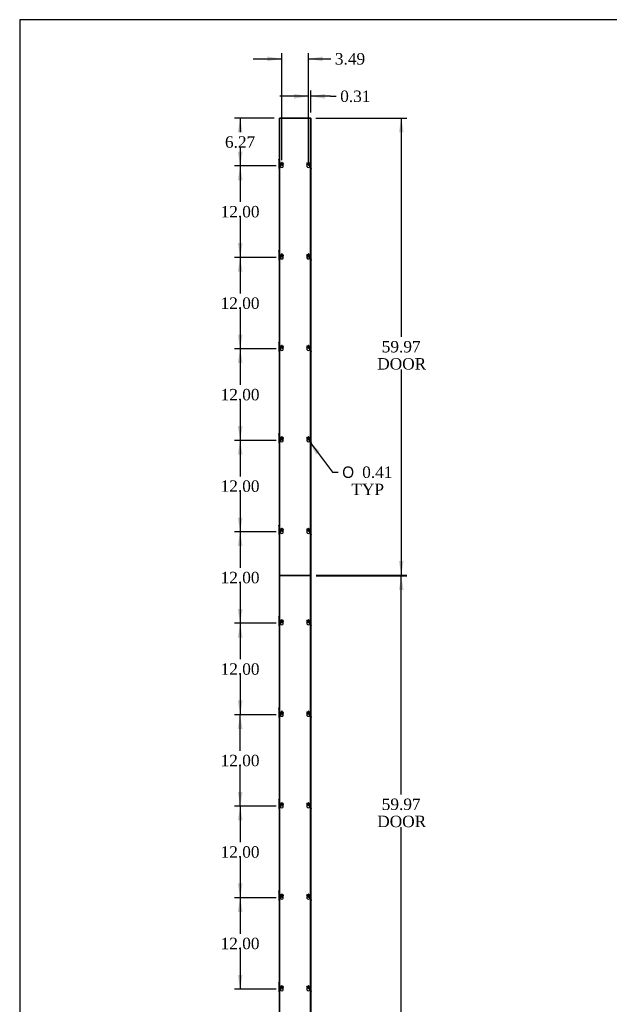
# Model space of a CAD drawing. Header units: inches. Extents: x 1 to 299, y -2 to 199.
# Tile 3 of 14: x 1 to 79, y 70 to 199. Entities that reach past the tile are written whole.
import ezdxf
from ezdxf.enums import TextEntityAlignment as Align

# ---------------------------------------------------------------- set-up
doc = ezdxf.new("R2010")
doc.units = ezdxf.units.IN
doc.header["$MEASUREMENT"] = 0
for name, color, linetype in [('COM56308-2', 7, 'Continuous'), ('COM70722-7', 7, 'Continuous'), ('Default', 7, 'Continuous'), ('SCS19515', 7, 'Continuous')]:
    doc.layers.add(name, color=color, linetype=linetype)
doc.styles.add('SEACAD_Solid_Edge_ANSI1_Symbols', font='txt')
doc.styles.add('SEACAD_Times_New_Roman', font='times.ttf')
doc.dimstyles.new('HAMMOND_(STH_-_300x200)', dxfattribs={"dimtxt": 1.5, "dimasz": 1.875, "dimexe": 0.75, "dimexo": 0.75, "dimgap": 0.375, "dimtad": 0, "dimtih": 1, "dimtoh": 1, "dimzin": 0, "dimdsep": 46, "dimtxsty": 'SEACAD_Times_New_Roman', "dimblk1": '_SE_FILLED', "dimblk2": '_SE_FILLED', "dimsah": 1, "dimcen": 0.75, "dimadec": 0, "dimazin": 0, "dimtfac": 0.8, "dimtofl": 0, "dimtmove": 1, "dimatfit": 3, "dimfxl": 1, "dimtolj": 1, "dimtzin": 0, "dimarcsym": 0})

# ---------------------------------------------------------------- blocks, each defined once
blk = doc.blocks.new('SE4')
at = {"layer": 'COM56308-2', "color": 7, "linetype": 'Continuous'}
for p, q in [((35.45, 185.98), (35.45, 126.04)), ((39.5, 185.98), (35.45, 185.98)), ((39.5, 126.04), (39.5, 185.98)), ((35.45, 126.04), (39.5, 126.04)), ((35.45, 125.98), (35.45, 66.04)), ((39.5, 125.98), (35.45, 125.98)), ((39.5, 66.04), (39.5, 125.98)), ((35.45, 66.04), (39.5, 66.04))]:
    blk.add_line(p, q, dxfattribs=at)
for centre in [(35.73, 179.74), (39.22, 179.74), (35.73, 167.74), (39.22, 167.74), (35.73, 155.74), (39.22, 155.74), (35.73, 143.74), (39.22, 143.74), (35.73, 131.74), (39.22, 131.74), (35.73, 119.74), (39.22, 119.74), (35.73, 107.74), (39.22, 107.74), (35.73, 95.74), (39.22, 95.74), (35.73, 83.74), (39.22, 83.74), (35.73, 71.74), (39.22, 71.74)]:
    blk.add_arc(centre, 0.203, 133.5511, 46.4489, dxfattribs=at)
at = {"layer": 'COM70722-7', "color": 7, "linetype": 'Continuous'}
for p, q in [((35.41, 66.01), (35.41, 186.01)), ((35.5, 186.01), (35.41, 186.01)), ((35.66, 186.01), (35.5, 186.01)), ((39.28, 186.01), (35.66, 186.01)), ((35.66, 186.01), (35.66, 185.98)), ((39.44, 186.01), (39.28, 186.01)), ((39.28, 185.98), (39.28, 186.01)), ((39.53, 186.01), (39.44, 186.01)), ((39.53, 186.01), (39.53, 66.01)), ((35.34, 180.57), (35.34, 180.63)), ((35.41, 180.63), (35.34, 180.63)), ((35.34, 180.57), (35.41, 180.57)), ((35.34, 180.57), (35.34, 180.41)), ((35.34, 180.41), (35.41, 180.41)), ((35.34, 180.41), (35.34, 180.07)), ((35.34, 180.41), (35.41, 180.41)), ((35.34, 180.41), (35.34, 180.41)), ((35.34, 180.07), (35.41, 180.07)), ((35.34, 180.07), (35.34, 179.95)), ((35.34, 179.95), (35.41, 179.95)), ((35.34, 179.95), (35.34, 179.62)), ((35.34, 179.62), (35.41, 179.62)), ((35.34, 179.62), (35.34, 179.61)), ((35.34, 179.61), (35.41, 179.61)), ((35.34, 179.61), (35.34, 179.45)), ((35.91, 179.66), (35.91, 179.82)), ((39.03, 179.82), (39.03, 179.66)), ((39.6, 180.63), (39.53, 180.63)), ((39.6, 180.57), (39.53, 180.57)), ((39.6, 180.41), (39.53, 180.41)), ((39.6, 180.41), (39.53, 180.41)), ((39.6, 180.07), (39.53, 180.07)), ((39.6, 179.95), (39.53, 179.95)), ((39.6, 179.62), (39.53, 179.62)), ((39.6, 179.61), (39.53, 179.61)), ((39.6, 180.57), (39.6, 180.63)), ((39.6, 180.41), (39.6, 180.57)), ((39.6, 180.41), (39.6, 180.41)), ((39.6, 180.07), (39.6, 180.41)), ((39.6, 179.95), (39.6, 180.07)), ((39.6, 179.62), (39.6, 179.95)), ((39.6, 179.61), (39.6, 179.62)), ((39.6, 179.45), (39.6, 179.61)), ((35.34, 179.45), (35.41, 179.45)), ((35.34, 179.45), (35.34, 179.39)), ((35.34, 179.39), (35.41, 179.39)), ((39.6, 179.45), (39.53, 179.45)), ((39.53, 179.39), (39.6, 179.39)), ((39.6, 179.45), (39.6, 179.39)), ((35.34, 168.57), (35.34, 168.63)), ((35.41, 168.63), (35.34, 168.63)), ((35.34, 168.57), (35.41, 168.57)), ((35.34, 168.57), (35.34, 168.41)), ((35.34, 168.41), (35.41, 168.41)), ((35.34, 168.41), (35.34, 168.07)), ((35.34, 168.41), (35.41, 168.41)), ((35.34, 168.41), (35.34, 168.41)), ((35.34, 168.07), (35.41, 168.07)), ((35.34, 168.07), (35.34, 167.95)), ((35.34, 167.95), (35.41, 167.95)), ((35.34, 167.95), (35.34, 167.62)), ((39.6, 168.63), (39.53, 168.63)), ((39.6, 168.57), (39.53, 168.57)), ((39.6, 168.41), (39.53, 168.41)), ((39.6, 168.41), (39.53, 168.41)), ((39.6, 168.07), (39.53, 168.07)), ((39.6, 167.95), (39.53, 167.95)), ((39.6, 168.57), (39.6, 168.63)), ((39.6, 168.41), (39.6, 168.57)), ((39.6, 168.41), (39.6, 168.41)), ((39.6, 168.07), (39.6, 168.41)), ((39.6, 167.95), (39.6, 168.07)), ((39.6, 167.62), (39.6, 167.95)), ((35.34, 167.62), (35.41, 167.62)), ((35.34, 167.62), (35.34, 167.61)), ((35.34, 167.61), (35.41, 167.61)), ((35.34, 167.61), (35.34, 167.45)), ((35.34, 167.45), (35.41, 167.45)), ((35.34, 167.45), (35.34, 167.39)), ((35.34, 167.39), (35.41, 167.39)), ((35.91, 167.66), (35.91, 167.82)), ((39.03, 167.82), (39.03, 167.66)), ((39.6, 167.62), (39.53, 167.62)), ((39.6, 167.61), (39.53, 167.61)), ((39.6, 167.45), (39.53, 167.45)), ((39.53, 167.39), (39.6, 167.39)), ((39.6, 167.61), (39.6, 167.62)), ((39.6, 167.45), (39.6, 167.61)), ((39.6, 167.45), (39.6, 167.39)), ((35.34, 156.57), (35.34, 156.63)), ((35.41, 156.63), (35.34, 156.63)), ((35.34, 156.57), (35.41, 156.57)), ((35.34, 156.57), (35.34, 156.41)), ((35.34, 156.41), (35.41, 156.41)), ((35.34, 156.41), (35.34, 156.07)), ((35.34, 156.41), (35.41, 156.41)), ((35.34, 156.41), (35.34, 156.41)), ((39.6, 156.63), (39.53, 156.63)), ((39.6, 156.57), (39.53, 156.57)), ((39.6, 156.41), (39.53, 156.41)), ((39.6, 156.41), (39.53, 156.41)), ((39.6, 156.57), (39.6, 156.63)), ((39.6, 156.41), (39.6, 156.57)), ((39.6, 156.41), (39.6, 156.41)), ((39.6, 156.07), (39.6, 156.41)), ((35.34, 156.07), (35.41, 156.07)), ((35.34, 156.07), (35.34, 155.95)), ((35.34, 155.95), (35.41, 155.95)), ((35.34, 155.95), (35.34, 155.62)), ((35.34, 155.62), (35.41, 155.62)), ((35.34, 155.62), (35.34, 155.61)), ((35.34, 155.61), (35.41, 155.61)), ((35.34, 155.61), (35.34, 155.45)), ((35.34, 155.45), (35.41, 155.45)), ((35.34, 155.45), (35.34, 155.39)), ((35.34, 155.39), (35.41, 155.39)), ((35.91, 155.66), (35.91, 155.82)), ((39.03, 155.82), (39.03, 155.66)), ((39.6, 156.07), (39.53, 156.07)), ((39.6, 155.95), (39.53, 155.95)), ((39.6, 155.62), (39.53, 155.62)), ((39.6, 155.61), (39.53, 155.61)), ((39.6, 155.45), (39.53, 155.45)), ((39.53, 155.39), (39.6, 155.39)), ((39.6, 155.95), (39.6, 156.07)), ((39.6, 155.62), (39.6, 155.95)), ((39.6, 155.61), (39.6, 155.62)), ((39.6, 155.45), (39.6, 155.61)), ((39.6, 155.45), (39.6, 155.39)), ((35.34, 144.57), (35.34, 144.63)), ((35.41, 144.63), (35.34, 144.63)), ((35.34, 144.57), (35.41, 144.57)), ((35.34, 144.57), (35.34, 144.41)), ((35.34, 144.41), (35.41, 144.41)), ((35.34, 144.41), (35.34, 144.07)), ((35.34, 144.41), (35.41, 144.41)), ((35.34, 144.41), (35.34, 144.41)), ((35.34, 144.07), (35.41, 144.07)), ((35.34, 144.07), (35.34, 143.95)), ((35.34, 143.95), (35.41, 143.95)), ((35.34, 143.95), (35.34, 143.62)), ((35.34, 143.62), (35.41, 143.62)), ((35.34, 143.62), (35.34, 143.61)), ((35.34, 143.61), (35.41, 143.61)), ((35.34, 143.61), (35.34, 143.45)), ((35.34, 143.45), (35.41, 143.45)), ((35.34, 143.45), (35.34, 143.39)), ((35.34, 143.39), (35.41, 143.39)), ((35.91, 143.66), (35.91, 143.82)), ((39.03, 143.82), (39.03, 143.66)), ((39.6, 144.63), (39.53, 144.63)), ((39.6, 144.57), (39.53, 144.57)), ((39.6, 144.41), (39.53, 144.41)), ((39.6, 144.41), (39.53, 144.41)), ((39.6, 144.07), (39.53, 144.07)), ((39.6, 143.95), (39.53, 143.95)), ((39.6, 143.62), (39.53, 143.62)), ((39.6, 143.61), (39.53, 143.61)), ((39.6, 143.45), (39.53, 143.45)), ((39.53, 143.39), (39.6, 143.39)), ((39.6, 144.57), (39.6, 144.63)), ((39.6, 144.41), (39.6, 144.57)), ((39.6, 144.41), (39.6, 144.41)), ((39.6, 144.07), (39.6, 144.41)), ((39.6, 143.95), (39.6, 144.07)), ((39.6, 143.62), (39.6, 143.95)), ((39.6, 143.61), (39.6, 143.62)), ((39.6, 143.45), (39.6, 143.61)), ((39.6, 143.45), (39.6, 143.39)), ((35.34, 132.57), (35.34, 132.63)), ((35.41, 132.63), (35.34, 132.63)), ((35.34, 132.57), (35.41, 132.57)), ((35.34, 132.57), (35.34, 132.41)), ((35.34, 132.41), (35.41, 132.41)), ((35.34, 132.41), (35.34, 132.07)), ((35.34, 132.41), (35.41, 132.41)), ((35.34, 132.41), (35.34, 132.41)), ((35.34, 132.07), (35.41, 132.07)), ((35.34, 132.07), (35.34, 131.95)), ((35.34, 131.95), (35.41, 131.95)), ((35.34, 131.95), (35.34, 131.62)), ((35.91, 131.66), (35.91, 131.82)), ((39.03, 131.82), (39.03, 131.66)), ((39.6, 132.63), (39.53, 132.63)), ((39.6, 132.57), (39.53, 132.57)), ((39.6, 132.41), (39.53, 132.41)), ((39.6, 132.41), (39.53, 132.41)), ((39.6, 132.07), (39.53, 132.07)), ((39.6, 131.95), (39.53, 131.95)), ((39.6, 132.57), (39.6, 132.63)), ((39.6, 132.41), (39.6, 132.57)), ((39.6, 132.41), (39.6, 132.41)), ((39.6, 132.07), (39.6, 132.41)), ((39.6, 131.95), (39.6, 132.07)), ((39.6, 131.62), (39.6, 131.95)), ((35.34, 131.62), (35.41, 131.62)), ((35.34, 131.62), (35.34, 131.61)), ((35.34, 131.61), (35.41, 131.61)), ((35.34, 131.61), (35.34, 131.45)), ((35.34, 131.45), (35.41, 131.45)), ((35.34, 131.45), (35.34, 131.39)), ((35.34, 131.39), (35.41, 131.39)), ((39.6, 131.62), (39.53, 131.62)), ((39.6, 131.61), (39.53, 131.61)), ((39.6, 131.45), (39.53, 131.45)), ((39.53, 131.39), (39.6, 131.39)), ((39.6, 131.61), (39.6, 131.62)), ((39.6, 131.45), (39.6, 131.61)), ((39.6, 131.45), (39.6, 131.39)), ((35.91, 125.98), (35.91, 126.04)), ((39.03, 126.04), (39.03, 125.98)), ((35.34, 120.57), (35.34, 120.63)), ((35.41, 120.63), (35.34, 120.63)), ((35.34, 120.57), (35.41, 120.57)), ((35.34, 120.57), (35.34, 120.41)), ((35.34, 120.41), (35.41, 120.41)), ((35.34, 120.41), (35.34, 120.07)), ((35.34, 120.41), (35.41, 120.41)), ((35.34, 120.41), (35.34, 120.41)), ((39.6, 120.63), (39.53, 120.63)), ((39.6, 120.57), (39.53, 120.57)), ((39.6, 120.41), (39.53, 120.41)), ((39.6, 120.41), (39.53, 120.41)), ((39.6, 120.57), (39.6, 120.63)), ((39.6, 120.41), (39.6, 120.57)), ((39.6, 120.41), (39.6, 120.41)), ((39.6, 120.07), (39.6, 120.41)), ((35.34, 120.07), (35.41, 120.07)), ((35.34, 120.07), (35.34, 119.95)), ((35.34, 119.95), (35.41, 119.95)), ((35.34, 119.95), (35.34, 119.62)), ((35.34, 119.62), (35.41, 119.62)), ((35.34, 119.62), (35.34, 119.61)), ((35.34, 119.61), (35.41, 119.61)), ((35.34, 119.61), (35.34, 119.45)), ((35.34, 119.45), (35.41, 119.45)), ((35.34, 119.45), (35.34, 119.39)), ((35.34, 119.39), (35.41, 119.39)), ((35.91, 119.66), (35.91, 119.82)), ((39.03, 119.82), (39.03, 119.66)), ((39.6, 120.07), (39.53, 120.07)), ((39.6, 119.95), (39.53, 119.95)), ((39.6, 119.62), (39.53, 119.62)), ((39.6, 119.61), (39.53, 119.61)), ((39.6, 119.45), (39.53, 119.45)), ((39.53, 119.39), (39.6, 119.39)), ((39.6, 119.95), (39.6, 120.07)), ((39.6, 119.62), (39.6, 119.95)), ((39.6, 119.61), (39.6, 119.62)), ((39.6, 119.45), (39.6, 119.61)), ((39.6, 119.45), (39.6, 119.39)), ((35.34, 108.57), (35.34, 108.63)), ((35.41, 108.63), (35.34, 108.63)), ((35.34, 108.57), (35.41, 108.57)), ((35.34, 108.57), (35.34, 108.41)), ((39.6, 108.63), (39.53, 108.63)), ((39.6, 108.57), (39.53, 108.57)), ((39.6, 108.57), (39.6, 108.63)), ((39.6, 108.41), (39.6, 108.57)), ((35.34, 108.41), (35.41, 108.41)), ((35.34, 108.41), (35.34, 108.07)), ((35.34, 108.41), (35.41, 108.41)), ((35.34, 108.41), (35.34, 108.41)), ((35.34, 108.07), (35.41, 108.07)), ((35.34, 108.07), (35.34, 107.95)), ((35.34, 107.95), (35.41, 107.95)), ((35.34, 107.95), (35.34, 107.62)), ((35.34, 107.62), (35.41, 107.62)), ((35.34, 107.62), (35.34, 107.61)), ((35.34, 107.61), (35.41, 107.61)), ((35.34, 107.61), (35.34, 107.45)), ((35.34, 107.45), (35.41, 107.45)), ((35.34, 107.45), (35.34, 107.39)), ((35.34, 107.39), (35.41, 107.39)), ((35.91, 107.66), (35.91, 107.82)), ((39.03, 107.82), (39.03, 107.66)), ((39.6, 108.41), (39.53, 108.41)), ((39.6, 108.41), (39.53, 108.41)), ((39.6, 108.07), (39.53, 108.07)), ((39.6, 107.95), (39.53, 107.95)), ((39.6, 107.62), (39.53, 107.62)), ((39.6, 107.61), (39.53, 107.61)), ((39.6, 107.45), (39.53, 107.45)), ((39.53, 107.39), (39.6, 107.39)), ((39.6, 108.41), (39.6, 108.41)), ((39.6, 108.07), (39.6, 108.41)), ((39.6, 107.95), (39.6, 108.07)), ((39.6, 107.62), (39.6, 107.95)), ((39.6, 107.61), (39.6, 107.62)), ((39.6, 107.45), (39.6, 107.61)), ((39.6, 107.45), (39.6, 107.39)), ((35.34, 96.57), (35.34, 96.63)), ((35.41, 96.63), (35.34, 96.63)), ((35.34, 96.57), (35.41, 96.57)), ((35.34, 96.57), (35.34, 96.41)), ((35.34, 96.41), (35.41, 96.41)), ((35.34, 96.41), (35.34, 96.07)), ((35.34, 96.41), (35.41, 96.41)), ((35.34, 96.41), (35.34, 96.41)), ((35.34, 96.07), (35.41, 96.07)), ((35.34, 96.07), (35.34, 95.95)), ((35.34, 95.95), (35.41, 95.95)), ((35.34, 95.95), (35.34, 95.62)), ((35.34, 95.62), (35.41, 95.62)), ((35.34, 95.62), (35.34, 95.61)), ((35.34, 95.61), (35.41, 95.61)), ((35.34, 95.61), (35.34, 95.45)), ((35.91, 95.66), (35.91, 95.82)), ((39.03, 95.82), (39.03, 95.66)), ((39.6, 96.63), (39.53, 96.63)), ((39.6, 96.57), (39.53, 96.57)), ((39.6, 96.41), (39.53, 96.41)), ((39.6, 96.41), (39.53, 96.41)), ((39.6, 96.07), (39.53, 96.07)), ((39.6, 95.95), (39.53, 95.95)), ((39.6, 95.62), (39.53, 95.62)), ((39.6, 95.61), (39.53, 95.61)), ((39.6, 96.57), (39.6, 96.63)), ((39.6, 96.41), (39.6, 96.57)), ((39.6, 96.41), (39.6, 96.41)), ((39.6, 96.07), (39.6, 96.41)), ((39.6, 95.95), (39.6, 96.07)), ((39.6, 95.62), (39.6, 95.95)), ((39.6, 95.61), (39.6, 95.62)), ((39.6, 95.45), (39.6, 95.61)), ((35.34, 95.45), (35.41, 95.45)), ((35.34, 95.45), (35.34, 95.39)), ((35.34, 95.39), (35.41, 95.39)), ((39.6, 95.45), (39.53, 95.45)), ((39.53, 95.39), (39.6, 95.39)), ((39.6, 95.45), (39.6, 95.39)), ((35.34, 84.57), (35.34, 84.63)), ((35.41, 84.63), (35.34, 84.63)), ((35.34, 84.57), (35.41, 84.57)), ((35.34, 84.57), (35.34, 84.41)), ((35.34, 84.41), (35.41, 84.41)), ((35.34, 84.41), (35.34, 84.07)), ((35.34, 84.41), (35.41, 84.41)), ((35.34, 84.41), (35.34, 84.41)), ((35.34, 84.07), (35.41, 84.07)), ((35.34, 84.07), (35.34, 83.95)), ((39.6, 84.63), (39.53, 84.63)), ((39.6, 84.57), (39.53, 84.57)), ((39.6, 84.41), (39.53, 84.41)), ((39.6, 84.41), (39.53, 84.41)), ((39.6, 84.07), (39.53, 84.07)), ((39.6, 84.57), (39.6, 84.63)), ((39.6, 84.41), (39.6, 84.57)), ((39.6, 84.41), (39.6, 84.41)), ((39.6, 84.07), (39.6, 84.41)), ((39.6, 83.95), (39.6, 84.07)), ((35.34, 83.95), (35.41, 83.95)), ((35.34, 83.95), (35.34, 83.62)), ((35.34, 83.62), (35.41, 83.62)), ((35.34, 83.62), (35.34, 83.61)), ((35.34, 83.61), (35.41, 83.61)), ((35.34, 83.61), (35.34, 83.45)), ((35.34, 83.45), (35.41, 83.45)), ((35.34, 83.45), (35.34, 83.39)), ((35.34, 83.39), (35.41, 83.39)), ((35.91, 83.66), (35.91, 83.82)), ((39.03, 83.82), (39.03, 83.66)), ((39.6, 83.95), (39.53, 83.95)), ((39.6, 83.62), (39.53, 83.62)), ((39.6, 83.61), (39.53, 83.61)), ((39.6, 83.45), (39.53, 83.45)), ((39.53, 83.39), (39.6, 83.39)), ((39.6, 83.62), (39.6, 83.95)), ((39.6, 83.61), (39.6, 83.62)), ((39.6, 83.45), (39.6, 83.61)), ((39.6, 83.45), (39.6, 83.39)), ((35.34, 72.57), (35.34, 72.63)), ((35.41, 72.63), (35.34, 72.63)), ((35.34, 72.57), (35.41, 72.57)), ((35.34, 72.57), (35.34, 72.41)), ((35.34, 72.41), (35.41, 72.41)), ((35.34, 72.41), (35.34, 72.07)), ((35.34, 72.41), (35.41, 72.41)), ((35.34, 72.41), (35.34, 72.41)), ((39.6, 72.63), (39.53, 72.63)), ((39.6, 72.57), (39.53, 72.57)), ((39.6, 72.41), (39.53, 72.41)), ((39.6, 72.41), (39.53, 72.41)), ((39.6, 72.57), (39.6, 72.63)), ((39.6, 72.41), (39.6, 72.57)), ((39.6, 72.41), (39.6, 72.41)), ((39.6, 72.07), (39.6, 72.41)), ((35.34, 72.07), (35.41, 72.07)), ((35.34, 72.07), (35.34, 71.95)), ((35.34, 71.95), (35.41, 71.95)), ((35.34, 71.95), (35.34, 71.62)), ((35.34, 71.62), (35.41, 71.62)), ((35.34, 71.62), (35.34, 71.61)), ((35.34, 71.61), (35.41, 71.61)), ((35.34, 71.61), (35.34, 71.45)), ((35.34, 71.45), (35.41, 71.45)), ((35.34, 71.45), (35.34, 71.39)), ((35.34, 71.39), (35.41, 71.39)), ((35.91, 71.66), (35.91, 71.82)), ((39.03, 71.82), (39.03, 71.66)), ((39.6, 72.07), (39.53, 72.07)), ((39.6, 71.95), (39.53, 71.95)), ((39.6, 71.62), (39.53, 71.62)), ((39.6, 71.61), (39.53, 71.61)), ((39.6, 71.45), (39.53, 71.45)), ((39.53, 71.39), (39.6, 71.39)), ((39.6, 71.95), (39.6, 72.07)), ((39.6, 71.62), (39.6, 71.95)), ((39.6, 71.61), (39.6, 71.62)), ((39.6, 71.45), (39.6, 71.61)), ((39.6, 71.45), (39.6, 71.39)), ((35.41, 66.01), (35.5, 66.01)), ((35.5, 66.01), (35.66, 66.01)), ((35.66, 66.04), (35.66, 66.01)), ((35.66, 66.01), (39.28, 66.01)), ((39.28, 66.01), (39.28, 66.04)), ((39.28, 66.01), (39.44, 66.01)), ((39.44, 66.01), (39.53, 66.01))]:
    blk.add_line(p, q, dxfattribs=at)
at = {"layer": 'SCS19515', "color": 7, "linetype": 'Continuous'}
for p, q in [((35.65, 180.01), (35.7, 180.06)), ((35.7, 179.96), (35.65, 180.01)), ((35.7, 180.2), (35.7, 180.1)), ((35.7, 180.1), (35.7, 180.06)), ((35.7, 179.96), (35.7, 179.92)), ((35.7, 179.92), (35.7, 179.83)), ((35.76, 180.1), (35.76, 180.2)), ((35.76, 180.06), (35.76, 180.1)), ((35.76, 180.06), (35.81, 180.01)), ((35.81, 180.01), (35.76, 179.96)), ((35.76, 179.92), (35.76, 179.96)), ((35.76, 179.83), (35.76, 179.92)), ((39.14, 180.01), (39.19, 180.06)), ((39.19, 179.96), (39.14, 180.01)), ((39.19, 180.2), (39.19, 180.1)), ((39.19, 180.1), (39.19, 180.06)), ((39.19, 179.96), (39.19, 179.92)), ((39.19, 179.92), (39.19, 179.83)), ((39.25, 180.1), (39.25, 180.2)), ((39.25, 180.06), (39.25, 180.1)), ((39.25, 180.06), (39.3, 180.01)), ((39.3, 180.01), (39.25, 179.96)), ((39.25, 179.92), (39.25, 179.96)), ((39.25, 179.83), (39.25, 179.92)), ((35.65, 168.01), (35.7, 168.06)), ((35.7, 167.96), (35.65, 168.01)), ((35.7, 168.2), (35.7, 168.1)), ((35.7, 168.1), (35.7, 168.06)), ((35.7, 167.96), (35.7, 167.92)), ((35.76, 168.1), (35.76, 168.2)), ((35.76, 168.06), (35.76, 168.1)), ((35.76, 168.06), (35.81, 168.01)), ((35.81, 168.01), (35.76, 167.96)), ((35.76, 167.92), (35.76, 167.96)), ((39.14, 168.01), (39.19, 168.06)), ((39.19, 167.96), (39.14, 168.01)), ((39.19, 168.2), (39.19, 168.1)), ((39.19, 168.1), (39.19, 168.06)), ((39.19, 167.96), (39.19, 167.92)), ((39.25, 168.1), (39.25, 168.2)), ((39.25, 168.06), (39.25, 168.1)), ((39.25, 168.06), (39.3, 168.01)), ((39.3, 168.01), (39.25, 167.96)), ((39.25, 167.92), (39.25, 167.96)), ((35.7, 167.92), (35.7, 167.83)), ((35.76, 167.83), (35.76, 167.92)), ((39.19, 167.92), (39.19, 167.83)), ((39.25, 167.83), (39.25, 167.92)), ((35.65, 156.01), (35.7, 156.06)), ((35.7, 155.96), (35.65, 156.01)), ((35.7, 156.2), (35.7, 156.1)), ((35.7, 156.1), (35.7, 156.06)), ((35.7, 155.96), (35.7, 155.92)), ((35.7, 155.92), (35.7, 155.83)), ((35.76, 156.1), (35.76, 156.2)), ((35.76, 156.06), (35.76, 156.1)), ((35.76, 156.06), (35.81, 156.01)), ((35.81, 156.01), (35.76, 155.96)), ((35.76, 155.92), (35.76, 155.96)), ((35.76, 155.83), (35.76, 155.92)), ((39.14, 156.01), (39.19, 156.06)), ((39.19, 155.96), (39.14, 156.01)), ((39.19, 156.2), (39.19, 156.1)), ((39.19, 156.1), (39.19, 156.06)), ((39.19, 155.96), (39.19, 155.92)), ((39.19, 155.92), (39.19, 155.83)), ((39.25, 156.1), (39.25, 156.2)), ((39.25, 156.06), (39.25, 156.1)), ((39.25, 156.06), (39.3, 156.01)), ((39.3, 156.01), (39.25, 155.96)), ((39.25, 155.92), (39.25, 155.96)), ((39.25, 155.83), (39.25, 155.92)), ((35.65, 144.01), (35.7, 144.06)), ((35.7, 143.96), (35.65, 144.01)), ((35.7, 144.2), (35.7, 144.1)), ((35.7, 144.1), (35.7, 144.06)), ((35.7, 143.96), (35.7, 143.92)), ((35.7, 143.92), (35.7, 143.83)), ((35.76, 144.1), (35.76, 144.2)), ((35.76, 144.06), (35.76, 144.1)), ((35.76, 144.06), (35.81, 144.01)), ((35.81, 144.01), (35.76, 143.96)), ((35.76, 143.92), (35.76, 143.96)), ((35.76, 143.83), (35.76, 143.92)), ((39.14, 144.01), (39.19, 144.06)), ((39.19, 143.96), (39.14, 144.01)), ((39.19, 144.2), (39.19, 144.1)), ((39.19, 144.1), (39.19, 144.06)), ((39.19, 143.96), (39.19, 143.92)), ((39.19, 143.92), (39.19, 143.83)), ((39.25, 144.1), (39.25, 144.2)), ((39.25, 144.06), (39.25, 144.1)), ((39.25, 144.06), (39.3, 144.01)), ((39.3, 144.01), (39.25, 143.96)), ((39.25, 143.92), (39.25, 143.96)), ((39.25, 143.83), (39.25, 143.92)), ((35.65, 132.01), (35.7, 132.06)), ((35.7, 131.96), (35.65, 132.01)), ((35.7, 132.2), (35.7, 132.1)), ((35.7, 132.1), (35.7, 132.06)), ((35.7, 131.96), (35.7, 131.92)), ((35.7, 131.92), (35.7, 131.83)), ((35.76, 132.1), (35.76, 132.2)), ((35.76, 132.06), (35.76, 132.1)), ((35.76, 132.06), (35.81, 132.01)), ((35.81, 132.01), (35.76, 131.96)), ((35.76, 131.92), (35.76, 131.96)), ((35.76, 131.83), (35.76, 131.92)), ((39.14, 132.01), (39.19, 132.06)), ((39.19, 131.96), (39.14, 132.01)), ((39.19, 132.2), (39.19, 132.1)), ((39.19, 132.1), (39.19, 132.06)), ((39.19, 131.96), (39.19, 131.92)), ((39.19, 131.92), (39.19, 131.83)), ((39.25, 132.1), (39.25, 132.2)), ((39.25, 132.06), (39.25, 132.1)), ((39.25, 132.06), (39.3, 132.01)), ((39.3, 132.01), (39.25, 131.96)), ((39.25, 131.92), (39.25, 131.96)), ((39.25, 131.83), (39.25, 131.92)), ((35.7, 120.2), (35.7, 120.1)), ((35.76, 120.1), (35.76, 120.2)), ((39.19, 120.2), (39.19, 120.1)), ((39.25, 120.1), (39.25, 120.2)), ((35.65, 120.01), (35.7, 120.06)), ((35.7, 119.96), (35.65, 120.01)), ((35.7, 120.1), (35.7, 120.06)), ((35.7, 119.96), (35.7, 119.92)), ((35.7, 119.92), (35.7, 119.83)), ((35.76, 120.06), (35.76, 120.1)), ((35.76, 120.06), (35.81, 120.01)), ((35.81, 120.01), (35.76, 119.96)), ((35.76, 119.92), (35.76, 119.96)), ((35.76, 119.83), (35.76, 119.92)), ((39.14, 120.01), (39.19, 120.06)), ((39.19, 119.96), (39.14, 120.01)), ((39.19, 120.1), (39.19, 120.06)), ((39.19, 119.96), (39.19, 119.92)), ((39.19, 119.92), (39.19, 119.83)), ((39.25, 120.06), (39.25, 120.1)), ((39.25, 120.06), (39.3, 120.01)), ((39.3, 120.01), (39.25, 119.96)), ((39.25, 119.92), (39.25, 119.96)), ((39.25, 119.83), (39.25, 119.92)), ((35.65, 108.01), (35.7, 108.06)), ((35.7, 107.96), (35.65, 108.01)), ((35.7, 108.2), (35.7, 108.1)), ((35.7, 108.1), (35.7, 108.06)), ((35.7, 107.96), (35.7, 107.92)), ((35.7, 107.92), (35.7, 107.83)), ((35.76, 108.1), (35.76, 108.2)), ((35.76, 108.06), (35.76, 108.1)), ((35.76, 108.06), (35.81, 108.01)), ((35.81, 108.01), (35.76, 107.96)), ((35.76, 107.92), (35.76, 107.96)), ((35.76, 107.83), (35.76, 107.92)), ((39.14, 108.01), (39.19, 108.06)), ((39.19, 107.96), (39.14, 108.01)), ((39.19, 108.2), (39.19, 108.1)), ((39.19, 108.1), (39.19, 108.06)), ((39.19, 107.96), (39.19, 107.92)), ((39.19, 107.92), (39.19, 107.83)), ((39.25, 108.1), (39.25, 108.2)), ((39.25, 108.06), (39.25, 108.1)), ((39.25, 108.06), (39.3, 108.01)), ((39.3, 108.01), (39.25, 107.96)), ((39.25, 107.92), (39.25, 107.96)), ((39.25, 107.83), (39.25, 107.92)), ((35.65, 96.01), (35.7, 96.06)), ((35.7, 95.96), (35.65, 96.01)), ((35.7, 96.2), (35.7, 96.1)), ((35.7, 96.1), (35.7, 96.06)), ((35.7, 95.96), (35.7, 95.92)), ((35.7, 95.92), (35.7, 95.83)), ((35.76, 96.1), (35.76, 96.2)), ((35.76, 96.06), (35.76, 96.1)), ((35.76, 96.06), (35.81, 96.01)), ((35.81, 96.01), (35.76, 95.96)), ((35.76, 95.92), (35.76, 95.96)), ((35.76, 95.83), (35.76, 95.92)), ((39.14, 96.01), (39.19, 96.06)), ((39.19, 95.96), (39.14, 96.01)), ((39.19, 96.2), (39.19, 96.1)), ((39.19, 96.1), (39.19, 96.06)), ((39.19, 95.96), (39.19, 95.92)), ((39.19, 95.92), (39.19, 95.83)), ((39.25, 96.1), (39.25, 96.2)), ((39.25, 96.06), (39.25, 96.1)), ((39.25, 96.06), (39.3, 96.01)), ((39.3, 96.01), (39.25, 95.96)), ((39.25, 95.92), (39.25, 95.96)), ((39.25, 95.83), (39.25, 95.92)), ((35.65, 84.01), (35.7, 84.06)), ((35.7, 83.96), (35.65, 84.01)), ((35.7, 84.2), (35.7, 84.1)), ((35.7, 84.1), (35.7, 84.06)), ((35.7, 83.96), (35.7, 83.92)), ((35.76, 84.1), (35.76, 84.2)), ((35.76, 84.06), (35.76, 84.1)), ((35.76, 84.06), (35.81, 84.01)), ((35.81, 84.01), (35.76, 83.96)), ((35.76, 83.92), (35.76, 83.96)), ((39.14, 84.01), (39.19, 84.06)), ((39.19, 83.96), (39.14, 84.01)), ((39.19, 84.2), (39.19, 84.1)), ((39.19, 84.1), (39.19, 84.06)), ((39.19, 83.96), (39.19, 83.92)), ((39.25, 84.1), (39.25, 84.2)), ((39.25, 84.06), (39.25, 84.1)), ((39.25, 84.06), (39.3, 84.01)), ((39.3, 84.01), (39.25, 83.96)), ((39.25, 83.92), (39.25, 83.96)), ((35.7, 83.92), (35.7, 83.83)), ((35.76, 83.83), (35.76, 83.92)), ((39.19, 83.92), (39.19, 83.83)), ((39.25, 83.83), (39.25, 83.92)), ((35.65, 72.01), (35.7, 72.06)), ((35.7, 71.96), (35.65, 72.01)), ((35.7, 72.2), (35.7, 72.1)), ((35.7, 72.1), (35.7, 72.06)), ((35.7, 71.96), (35.7, 71.92)), ((35.7, 71.92), (35.7, 71.83)), ((35.76, 72.1), (35.76, 72.2)), ((35.76, 72.06), (35.76, 72.1)), ((35.76, 72.06), (35.81, 72.01)), ((35.81, 72.01), (35.76, 71.96)), ((35.76, 71.92), (35.76, 71.96)), ((35.76, 71.83), (35.76, 71.92)), ((39.14, 72.01), (39.19, 72.06)), ((39.19, 71.96), (39.14, 72.01)), ((39.19, 72.2), (39.19, 72.1)), ((39.19, 72.1), (39.19, 72.06)), ((39.19, 71.96), (39.19, 71.92)), ((39.19, 71.92), (39.19, 71.83)), ((39.25, 72.1), (39.25, 72.2)), ((39.25, 72.06), (39.25, 72.1)), ((39.25, 72.06), (39.3, 72.01)), ((39.3, 72.01), (39.25, 71.96)), ((39.25, 71.92), (39.25, 71.96)), ((39.25, 71.83), (39.25, 71.92))]:
    blk.add_line(p, q, dxfattribs=at)
for centre in [(35.73, 180.01), (39.22, 180.01), (35.73, 168.01), (39.22, 168.01), (35.73, 156.01), (39.22, 156.01), (35.73, 144.01), (39.22, 144.01), (35.73, 132.01), (39.22, 132.01), (35.73, 120.01), (39.22, 120.01), (35.73, 108.01), (39.22, 108.01), (35.73, 96.01), (39.22, 96.01), (35.73, 84.01), (39.22, 84.01), (35.73, 72.01), (39.22, 72.01)]:
    blk.add_circle(centre, 0.187, dxfattribs=at)
for centre, start, end in [((35.73, 180.01), 80.7303, 99.2697), ((35.73, 180.01), 260.7303, 279.2697), ((39.22, 180.01), 80.7303, 99.2697), ((39.22, 180.01), 260.7303, 279.2697), ((35.73, 168.01), 80.7303, 99.2697), ((39.22, 168.01), 80.7303, 99.2697), ((35.73, 168.01), 260.7303, 279.2697), ((39.22, 168.01), 260.7303, 279.2697), ((35.73, 156.01), 80.7303, 99.2697), ((35.73, 156.01), 260.7303, 279.2697), ((39.22, 156.01), 80.7303, 99.2697), ((39.22, 156.01), 260.7303, 279.2697), ((35.73, 144.01), 80.7303, 99.2697), ((35.73, 144.01), 260.7303, 279.2697), ((39.22, 144.01), 80.7303, 99.2697), ((39.22, 144.01), 260.7303, 279.2697), ((35.73, 132.01), 80.7303, 99.2697), ((35.73, 132.01), 260.7303, 279.2697), ((39.22, 132.01), 80.7303, 99.2697), ((39.22, 132.01), 260.7303, 279.2697), ((35.73, 120.01), 80.7303, 99.2697), ((39.22, 120.01), 80.7303, 99.2697), ((35.73, 120.01), 260.7303, 279.2697), ((39.22, 120.01), 260.7303, 279.2697), ((35.73, 108.01), 80.7303, 99.2697), ((35.73, 108.01), 260.7303, 279.2697), ((39.22, 108.01), 80.7303, 99.2697), ((39.22, 108.01), 260.7303, 279.2697), ((35.73, 96.01), 80.7303, 99.2697), ((35.73, 96.01), 260.7303, 279.2697), ((39.22, 96.01), 80.7303, 99.2697), ((39.22, 96.01), 260.7303, 279.2697), ((35.73, 84.01), 80.7303, 99.2697), ((39.22, 84.01), 80.7303, 99.2697), ((35.73, 84.01), 260.7303, 279.2697), ((39.22, 84.01), 260.7303, 279.2697), ((35.73, 72.01), 80.7303, 99.2697), ((35.73, 72.01), 260.7303, 279.2697), ((39.22, 72.01), 80.7303, 99.2697), ((39.22, 72.01), 260.7303, 279.2697)]:
    blk.add_arc(centre, 0.186, start, end, dxfattribs=at)
blk = doc.blocks.new('DMBLK640')
at = {"layer": 'Default', "linetype": 'Continuous', "transparency": 16777216}
for points in [[(29.96, 184.14), (30.59, 184.14), (30.27, 186.01)], [(29.96, 181.62), (30.27, 179.74), (30.59, 181.62)]]:
    blk.add_hatch(color=7, dxfattribs=at).paths.add_polyline_path(points)
at = {"layer": 'Default', "color": 7, "linetype": 'Continuous', "transparency": 16777216}
for p, q in [((34.75, 186.01), (29.52, 186.01)), ((30.27, 186.01), (30.27, 184.15)), ((30.27, 182.13), (30.27, 179.74)), ((34.98, 179.74), (29.52, 179.74))]:
    blk.add_line(p, q, dxfattribs=at)
at = {"layer": 'Default', "color": 7, "linetype": 'Continuous', "transparency": 16777216, "style": 'SEACAD_Times_New_Roman'}
blk.add_text('6.27', height=1.5, dxfattribs=at).set_placement((28.28, 183.63), align=Align.TOP_LEFT)
blk = doc.blocks.new('_SE_FILLED')
at = {"color": 0}
blk.add_line((0, 0), (-1, 0), dxfattribs=at)
blk.add_solid([(0, 0), (-1, -0.1665), (-1, 0.1665), (0, 0)], dxfattribs=at)
blk = doc.blocks.new('DMBLK641')
at = {"layer": 'Default', "linetype": 'Continuous', "transparency": 16777216}
for points in [[(29.96, 177.87), (30.59, 177.87), (30.27, 179.74)], [(29.96, 169.62), (30.27, 167.74), (30.59, 169.62)]]:
    blk.add_hatch(color=7, dxfattribs=at).paths.add_polyline_path(points)
at = {"layer": 'Default', "color": 7, "linetype": 'Continuous', "transparency": 16777216}
for p, q in [((34.98, 179.74), (29.52, 179.74)), ((30.27, 179.74), (30.27, 175.02)), ((30.27, 172.99), (30.27, 167.74)), ((34.98, 167.74), (29.52, 167.74))]:
    blk.add_line(p, q, dxfattribs=at)
at = {"layer": 'Default', "color": 7, "linetype": 'Continuous', "transparency": 16777216, "style": 'SEACAD_Times_New_Roman'}
blk.add_text('12.00', height=1.5, dxfattribs=at).set_placement((27.71, 174.49), align=Align.TOP_LEFT)
blk = doc.blocks.new('DMBLK642')
at = {"layer": 'Default', "linetype": 'Continuous', "transparency": 16777216}
for points in [[(29.96, 165.87), (30.59, 165.87), (30.27, 167.74)], [(29.96, 157.62), (30.27, 155.74), (30.59, 157.62)]]:
    blk.add_hatch(color=7, dxfattribs=at).paths.add_polyline_path(points)
at = {"layer": 'Default', "color": 7, "linetype": 'Continuous', "transparency": 16777216}
for p, q in [((34.98, 167.74), (29.52, 167.74)), ((30.27, 167.74), (30.27, 163.02)), ((30.27, 160.99), (30.27, 155.74)), ((34.98, 155.74), (29.52, 155.74))]:
    blk.add_line(p, q, dxfattribs=at)
at = {"layer": 'Default', "color": 7, "linetype": 'Continuous', "transparency": 16777216, "style": 'SEACAD_Times_New_Roman'}
blk.add_text('12.00', height=1.5, dxfattribs=at).set_placement((27.71, 162.49), align=Align.TOP_LEFT)
blk = doc.blocks.new('DMBLK643')
at = {"layer": 'Default', "linetype": 'Continuous', "transparency": 16777216}
for points in [[(29.96, 153.87), (30.59, 153.87), (30.27, 155.74)], [(29.96, 145.62), (30.27, 143.74), (30.59, 145.62)]]:
    blk.add_hatch(color=7, dxfattribs=at).paths.add_polyline_path(points)
at = {"layer": 'Default', "color": 7, "linetype": 'Continuous', "transparency": 16777216}
for p, q in [((34.98, 155.74), (29.52, 155.74)), ((30.27, 155.74), (30.27, 151.02)), ((30.27, 148.99), (30.27, 143.74)), ((34.98, 143.74), (29.52, 143.74))]:
    blk.add_line(p, q, dxfattribs=at)
at = {"layer": 'Default', "color": 7, "linetype": 'Continuous', "transparency": 16777216, "style": 'SEACAD_Times_New_Roman'}
blk.add_text('12.00', height=1.5, dxfattribs=at).set_placement((27.71, 150.49), align=Align.TOP_LEFT)
blk = doc.blocks.new('DMBLK644')
at = {"layer": 'Default', "linetype": 'Continuous', "transparency": 16777216}
for points in [[(29.96, 141.87), (30.59, 141.87), (30.27, 143.74)], [(29.96, 133.62), (30.27, 131.74), (30.59, 133.62)]]:
    blk.add_hatch(color=7, dxfattribs=at).paths.add_polyline_path(points)
at = {"layer": 'Default', "color": 7, "linetype": 'Continuous', "transparency": 16777216}
for p, q in [((34.98, 143.74), (29.52, 143.74)), ((30.27, 143.74), (30.27, 139.02)), ((30.27, 136.99), (30.27, 131.74)), ((34.98, 131.74), (29.52, 131.74))]:
    blk.add_line(p, q, dxfattribs=at)
at = {"layer": 'Default', "color": 7, "linetype": 'Continuous', "transparency": 16777216, "style": 'SEACAD_Times_New_Roman'}
blk.add_text('12.00', height=1.5, dxfattribs=at).set_placement((27.71, 138.49), align=Align.TOP_LEFT)
blk = doc.blocks.new('DMBLK645')
at = {"layer": 'Default', "linetype": 'Continuous', "transparency": 16777216}
for points in [[(29.96, 129.87), (30.59, 129.87), (30.27, 131.74)], [(29.96, 121.62), (30.27, 119.74), (30.59, 121.62)]]:
    blk.add_hatch(color=7, dxfattribs=at).paths.add_polyline_path(points)
at = {"layer": 'Default', "color": 7, "linetype": 'Continuous', "transparency": 16777216}
for p, q in [((34.98, 131.74), (29.52, 131.74)), ((30.27, 131.74), (30.27, 127.02)), ((30.27, 124.99), (30.27, 119.74)), ((34.98, 119.74), (29.52, 119.74))]:
    blk.add_line(p, q, dxfattribs=at)
at = {"layer": 'Default', "color": 7, "linetype": 'Continuous', "transparency": 16777216, "style": 'SEACAD_Times_New_Roman'}
blk.add_text('12.00', height=1.5, dxfattribs=at).set_placement((27.71, 126.49), align=Align.TOP_LEFT)
blk = doc.blocks.new('DMBLK646')
at = {"layer": 'Default', "linetype": 'Continuous', "transparency": 16777216}
for points in [[(29.96, 117.87), (30.59, 117.87), (30.27, 119.74)], [(29.96, 109.62), (30.27, 107.74), (30.59, 109.62)]]:
    blk.add_hatch(color=7, dxfattribs=at).paths.add_polyline_path(points)
at = {"layer": 'Default', "color": 7, "linetype": 'Continuous', "transparency": 16777216}
for p, q in [((34.98, 119.74), (29.52, 119.74)), ((30.27, 119.74), (30.27, 115.02)), ((30.27, 112.99), (30.27, 107.74)), ((34.98, 107.74), (29.52, 107.74))]:
    blk.add_line(p, q, dxfattribs=at)
at = {"layer": 'Default', "color": 7, "linetype": 'Continuous', "transparency": 16777216, "style": 'SEACAD_Times_New_Roman'}
blk.add_text('12.00', height=1.5, dxfattribs=at).set_placement((27.71, 114.49), align=Align.TOP_LEFT)
blk = doc.blocks.new('DMBLK647')
at = {"layer": 'Default', "linetype": 'Continuous', "transparency": 16777216}
for points in [[(29.96, 105.87), (30.59, 105.87), (30.27, 107.74)], [(29.96, 97.62), (30.27, 95.74), (30.59, 97.62)]]:
    blk.add_hatch(color=7, dxfattribs=at).paths.add_polyline_path(points)
at = {"layer": 'Default', "color": 7, "linetype": 'Continuous', "transparency": 16777216}
for p, q in [((34.98, 107.74), (29.52, 107.74)), ((30.27, 103.02), (30.27, 107.74)), ((30.27, 95.74), (30.27, 100.99)), ((34.98, 95.74), (29.52, 95.74))]:
    blk.add_line(p, q, dxfattribs=at)
at = {"layer": 'Default', "color": 7, "linetype": 'Continuous', "transparency": 16777216, "style": 'SEACAD_Times_New_Roman'}
blk.add_text('12.00', height=1.5, dxfattribs=at).set_placement((27.71, 102.49), align=Align.TOP_LEFT)
blk = doc.blocks.new('DMBLK648')
at = {"layer": 'Default', "linetype": 'Continuous', "transparency": 16777216}
for points in [[(29.96, 93.87), (30.59, 93.87), (30.27, 95.74)], [(29.96, 85.62), (30.27, 83.74), (30.59, 85.62)]]:
    blk.add_hatch(color=7, dxfattribs=at).paths.add_polyline_path(points)
at = {"layer": 'Default', "color": 7, "linetype": 'Continuous', "transparency": 16777216}
for p, q in [((34.98, 95.74), (29.52, 95.74)), ((30.27, 95.74), (30.27, 91.02)), ((30.27, 88.99), (30.27, 83.74)), ((34.98, 83.74), (29.52, 83.74))]:
    blk.add_line(p, q, dxfattribs=at)
at = {"layer": 'Default', "color": 7, "linetype": 'Continuous', "transparency": 16777216, "style": 'SEACAD_Times_New_Roman'}
blk.add_text('12.00', height=1.5, dxfattribs=at).set_placement((27.71, 90.49), align=Align.TOP_LEFT)
blk = doc.blocks.new('DMBLK649')
at = {"layer": 'Default', "linetype": 'Continuous', "transparency": 16777216}
for points in [[(29.96, 81.87), (30.59, 81.87), (30.27, 83.74)], [(29.96, 73.62), (30.27, 71.74), (30.59, 73.62)]]:
    blk.add_hatch(color=7, dxfattribs=at).paths.add_polyline_path(points)
at = {"layer": 'Default', "color": 7, "linetype": 'Continuous', "transparency": 16777216}
for p, q in [((34.98, 83.74), (29.52, 83.74)), ((30.27, 83.74), (30.27, 79.02)), ((30.27, 76.99), (30.27, 71.74)), ((34.98, 71.74), (29.52, 71.74))]:
    blk.add_line(p, q, dxfattribs=at)
at = {"layer": 'Default', "color": 7, "linetype": 'Continuous', "transparency": 16777216, "style": 'SEACAD_Times_New_Roman'}
blk.add_text('12.00', height=1.5, dxfattribs=at).set_placement((27.71, 78.49), align=Align.TOP_LEFT)
blk = doc.blocks.new('DMBLK650')
at = {"layer": 'Default', "linetype": 'Continuous', "transparency": 16777216}
for points in [[(51.7, 124.11), (51.39, 125.98), (51.08, 124.11)], [(51.7, 67.89), (51.08, 67.89), (51.39, 66.01)]]:
    blk.add_hatch(color=7, dxfattribs=at).paths.add_polyline_path(points)
at = {"layer": 'Default', "color": 7, "linetype": 'Continuous', "transparency": 16777216}
for p, q in [((40.25, 125.98), (52.14, 125.98)), ((51.39, 97.27), (51.39, 125.98)), ((51.39, 66.01), (51.39, 93)), ((40.19, 66.01), (52.14, 66.01))]:
    blk.add_line(p, q, dxfattribs=at)
at = {"layer": 'Default', "color": 7, "linetype": 'Continuous', "transparency": 16777216, "style": 'SEACAD_Times_New_Roman'}
for s, p in [('59.97', (48.83, 96.75)), ('DOOR', (48.24, 94.5))]:
    blk.add_text(s, height=1.5, dxfattribs=at).set_placement(p, align=Align.TOP_LEFT)
blk = doc.blocks.new('DMBLK651')
at = {"layer": 'Default', "linetype": 'Continuous', "transparency": 16777216}
for points in [[(51.7, 184.14), (51.39, 186.01), (51.08, 184.14)], [(51.7, 127.92), (51.08, 127.92), (51.39, 126.04)]]:
    blk.add_hatch(color=7, dxfattribs=at).paths.add_polyline_path(points)
at = {"layer": 'Default', "color": 7, "linetype": 'Continuous', "transparency": 16777216}
for p, q in [((40.19, 186.01), (52.14, 186.01)), ((51.39, 186.01), (51.39, 157.3)), ((51.39, 153.03), (51.39, 126.04)), ((40.25, 126.04), (52.14, 126.04))]:
    blk.add_line(p, q, dxfattribs=at)
at = {"layer": 'Default', "color": 7, "linetype": 'Continuous', "transparency": 16777216, "style": 'SEACAD_Times_New_Roman'}
for s, p in [('59.97', (48.83, 156.78)), ('DOOR', (48.24, 154.53))]:
    blk.add_text(s, height=1.5, dxfattribs=at).set_placement(p, align=Align.TOP_LEFT)
blk = doc.blocks.new('DMBLK654')
at = {"layer": 'Default', "linetype": 'Continuous', "transparency": 16777216}
for points in [[(37.34, 189.19), (37.34, 188.56), (39.22, 188.88)], [(41.4, 189.19), (39.53, 188.88), (41.4, 188.56)]]:
    blk.add_hatch(color=7, dxfattribs=at).paths.add_polyline_path(points)
at = {"layer": 'Default', "color": 7, "linetype": 'Continuous', "transparency": 16777216}
for p, q in [((39.22, 188.88), (35.47, 188.88)), ((39.22, 180.29), (39.22, 189.63)), ((39.53, 186.76), (39.53, 189.63)), ((42.12, 188.88), (39.53, 188.88)), ((42.12, 188.88), (42.87, 188.88))]:
    blk.add_line(p, q, dxfattribs=at)
at = {"layer": 'Default', "color": 7, "linetype": 'Continuous', "transparency": 16777216, "style": 'SEACAD_Times_New_Roman'}
blk.add_text('0.31', height=1.5, dxfattribs=at).set_placement((43.39, 189.63), align=Align.TOP_LEFT)
blk = doc.blocks.new('DMBLK655')
at = {"layer": 'Default', "linetype": 'Continuous', "transparency": 16777216}
for points in [[(33.85, 194.1), (33.85, 193.48), (35.73, 193.79)], [(41.09, 194.1), (39.22, 193.79), (41.09, 193.48)]]:
    blk.add_hatch(color=7, dxfattribs=at).paths.add_polyline_path(points)
at = {"layer": 'Default', "color": 7, "linetype": 'Continuous', "transparency": 16777216}
for p, q in [((31.98, 193.79), (35.73, 193.79)), ((35.73, 180.49), (35.73, 194.54)), ((39.22, 180.49), (39.22, 194.54)), ((39.22, 193.79), (41.41, 193.79)), ((41.41, 193.79), (42.16, 193.79))]:
    blk.add_line(p, q, dxfattribs=at)
at = {"layer": 'Default', "color": 7, "linetype": 'Continuous', "transparency": 16777216, "style": 'SEACAD_Times_New_Roman'}
blk.add_text('3.49', height=1.5, dxfattribs=at).set_placement((42.69, 194.54), align=Align.TOP_LEFT)
blk = doc.blocks.new('DMBLK656')
at = {"layer": 'Default', "linetype": 'Continuous', "transparency": 16777216}
blk.add_hatch(color=7, dxfattribs=at).paths.add_polyline_path([(40.72, 142.27), (39.34, 143.58), (40.22, 141.89)])
at = {"layer": 'Default', "color": 7, "linetype": 'Continuous', "transparency": 16777216}
for p, q in [((39.34, 143.58), (42.38, 139.56)), ((42.38, 139.56), (43.13, 139.56))]:
    blk.add_line(p, q, dxfattribs=at)
for s, style, p in [('O', 'SEACAD_Solid_Edge_ANSI1_Symbols', (43.65, 140.31)), ('0.41', 'SEACAD_Times_New_Roman', (46.27, 140.31)), ('TYP', 'SEACAD_Times_New_Roman', (44.85, 138.06))]:
    blk.add_text(s, height=1.5, dxfattribs=dict(at, style=style)).set_placement(p, align=Align.TOP_LEFT)
blk = doc.blocks.new('BORDER')
at = {"layer": 'Default', "color": 7, "linetype": 'Continuous'}
for p, q in [((0, 27.86), (-41.86, 27.86)), ((-41.86, 27.86), (-41.86, 0))]:
    blk.add_line(p, q, dxfattribs=at)

msp = doc.modelspace()

# ---------------------------------------------------------------- block references
at = {"layer": 'Default', "color": 7, "xscale": 7.12, "yscale": 7.12, "zscale": 7.12}
msp.add_blockref('BORDER', (299.411, 0.564), dxfattribs=at)
at = {"layer": 'Default'}
msp.add_blockref('SE4', (0, 0), dxfattribs=at)

# ---------------------------------------------------------------- dimensions: what is measured, and where the dimension line sits
at = {"layer": 'Default', "color": 7, "linetype": 'Continuous'}
dim = msp.add_linear_dim(base=(35.727, 193.791), p1=(35.727, 179.74), p2=(39.216, 179.74), angle=0, text='\\A1;<>', dimstyle='HAMMOND_(STH_-_300x200)', dxfattribs=at)
dim.commit()
dim.dimension.update_dxf_attribs({"geometry": 'DMBLK655', "text_midpoint": (42.165, 193.791), "dimtype": 161})
dim = msp.add_linear_dim(base=(39.216, 188.877), p1=(39.529, 186.012), p2=(39.216, 179.537), text='\\A1;<>', dimstyle='HAMMOND_(STH_-_300x200)', dxfattribs=at)
dim.commit()
dim.dimension.update_dxf_attribs({"geometry": 'DMBLK654', "text_midpoint": (42.866, 188.877), "dimtype": 160})
for base, p1, p2, angle, text, picture, middle, dimtype in [((30.274, 179.74), (35.501, 186.012), (35.727, 179.74), 90, '\\A1;<>', 'DMBLK640', (30.274, 182.876), 160), ((51.389, 186.012), (39.443, 186.012), (39.498, 126.043), 270.05231, '\\A1;<>\\PDOOR', 'DMBLK651', (51.389, 156.028), 161), ((30.274, 179.74), (35.727, 179.74), (35.727, 167.74), 270, '\\A1;<>', 'DMBLK641', (30.274, 173.74), 161), ((30.274, 167.74), (35.727, 167.74), (35.727, 155.74), 270, '\\A1;<>', 'DMBLK642', (30.274, 161.74), 161), ((30.274, 155.74), (35.727, 155.74), (35.727, 143.74), 270, '\\A1;<>', 'DMBLK643', (30.274, 149.74), 161), ((30.274, 143.74), (35.727, 143.74), (35.727, 131.74), 270, '\\A1;<>', 'DMBLK644', (30.274, 137.74), 161), ((30.274, 131.74), (35.727, 131.74), (35.727, 119.74), 270, '\\A1;<>', 'DMBLK645', (30.274, 125.74), 161), ((51.389, 66.012), (39.443, 66.012), (39.498, 125.981), 89.94769, '\\A1;<>\\PDOOR', 'DMBLK650', (51.389, 95.996), 161), ((30.274, 119.74), (35.727, 119.74), (35.727, 107.74), 270, '\\A1;<>', 'DMBLK646', (30.274, 113.74), 161), ((30.274, 95.74), (35.727, 95.74), (35.727, 107.74), 90, '\\A1;<>', 'DMBLK647', (30.274, 101.74), 161), ((30.274, 95.74), (35.727, 95.74), (35.727, 83.74), 270, '\\A1;<>', 'DMBLK648', (30.274, 89.74), 161), ((30.274, 83.74), (35.727, 83.74), (35.727, 71.74), 270, '\\A1;<>', 'DMBLK649', (30.274, 77.74), 161)]:
    dim = msp.add_linear_dim(base=base, p1=p1, p2=p2, angle=angle, text=text, dimstyle='HAMMOND_(STH_-_300x200)', override={"dimtmove": 0}, dxfattribs=at)
    dim.commit()
    dim.dimension.update_dxf_attribs({"geometry": picture, "text_midpoint": middle, "dimtype": dimtype})
dim = msp.add_diameter_dim_2p(p1=(39.094, 143.902), p2=(39.339, 143.578), text='\\A1;<>\\PTYP', dimstyle='HAMMOND_(STH_-_300x200)', override={"dimtmove": 0}, dxfattribs=at)
dim.commit()
dim.dimension.update_dxf_attribs({"geometry": 'DMBLK656', "text_midpoint": (43.13, 139.561), "dimtype": 163})

doc.saveas('drawing.dxf')
